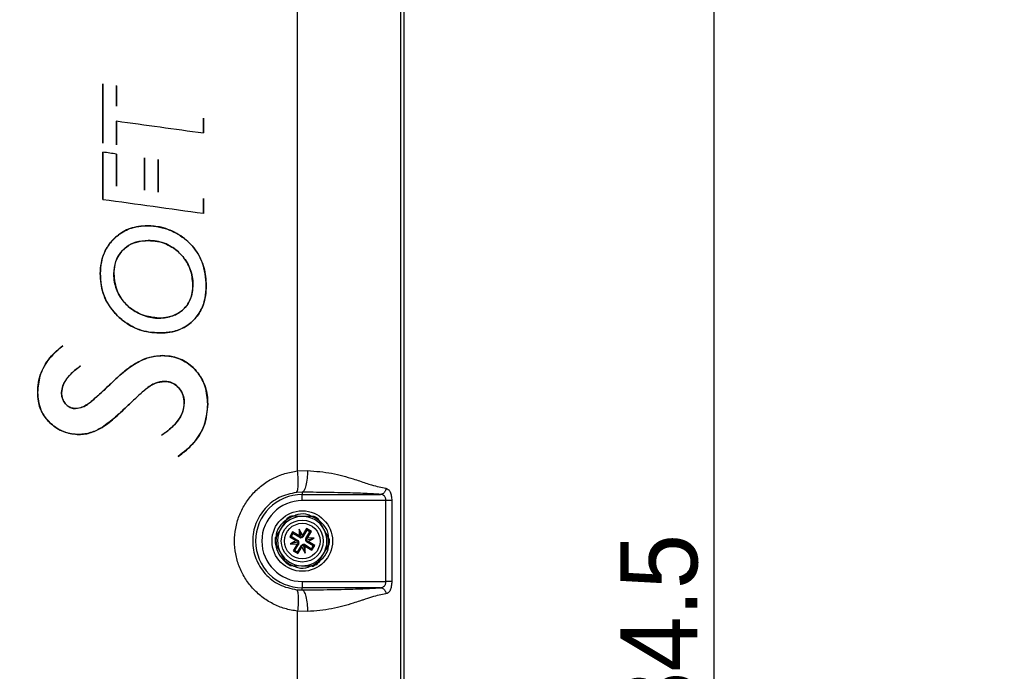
# Paper-space layout 'Sheet1' of a CAD drawing. Header units: millimetres. Extents: x 0 to 420, y 0 to 297.
# Tile 66 of 130: x 121 to 153, y 202 to 224. Entities that reach past the tile are written whole.
import ezdxf

# ---------------------------------------------------------------- set-up
doc = ezdxf.new("R2010")
doc.units = ezdxf.units.MM
doc.layers.add('SLD-0', color=179, linetype='Continuous')
doc.styles.add('SLDTEXTSTYLE1', font='TXT', dxfattribs={"width": 0.75})
doc.styles.add('SLDTEXTSTYLE3', font='TXT', dxfattribs={"width": 0.96})
doc.dimstyles.new('SLDDIMSTYLE0', dxfattribs={"dimtxt": 2.5, "dimasz": 3.302, "dimexe": 0, "dimexo": 0.0625, "dimtad": 1, "dimdec": 1, "dimlfac": 5, "dimrnd": 1e-09, "dimzin": 12, "dimdsep": 46, "dimtxsty": 'SLDTEXTSTYLE1', "dimblk1": 'NONE', "dimblk2": 'NONE', "dimsah": 1, "dimcen": 0.09, "dimadec": 0, "dimazin": 3, "dimtfac": 1, "dimtofl": 0, "dimtmove": 0, "dimatfit": 3, "dimldrblk": 'NONE', "dimfxl": 0, "dimfrac": 2, "dimtolj": 1, "dimtzin": 12, "dimarcsym": 0})
doc.dimstyles.new('SLDDIMSTYLE3', dxfattribs={"dimtxt": 2.5, "dimasz": 3.302, "dimexe": 0, "dimexo": 0.0625, "dimtad": 1, "dimdec": 1, "dimlfac": 5, "dimrnd": 1e-09, "dimzin": 4, "dimdsep": 46, "dimtxsty": 'SLDTEXTSTYLE1', "dimblk1": 'NONE', "dimblk2": 'NONE', "dimsah": 1, "dimcen": 0, "dimadec": 0, "dimazin": 1, "dimtfac": 1, "dimtmove": 0, "dimatfit": 3, "dimldrblk": 'NONE', "dimfxl": 0, "dimfrac": 2, "dimtolj": 1, "dimtzin": 12, "dimarcsym": 0})
doc.dimstyles.new('SLDDIMSTYLE4', dxfattribs={"dimtxt": 2.5, "dimasz": 3.302, "dimexe": 0, "dimexo": 0.0625, "dimtad": 1, "dimdec": 1, "dimlfac": 5, "dimrnd": 1e-09, "dimzin": 12, "dimdsep": 46, "dimtxsty": 'SLDTEXTSTYLE1', "dimblk1": 'NONE', "dimblk2": 'NONE', "dimsah": 1, "dimcen": 0, "dimadec": 0, "dimazin": 3, "dimtfac": 1, "dimtmove": 0, "dimatfit": 3, "dimldrblk": 'NONE', "dimfxl": 0, "dimfrac": 2, "dimtolj": 1, "dimtzin": 12, "dimarcsym": 0})

# ---------------------------------------------------------------- blocks, each defined once
blk = doc.blocks.new('_D_8')
at = {"layer": 'SLD-0', "color": 179}
for p, q in [((119.754, 261.466), (144.391, 261.466)), ((142.891, 258.466), (143.391, 261.466)), ((143.391, 261.466), (143.891, 258.466)), ((143.391, 261.466), (143.391, 258.466)), ((143.391, 261.466), (143.391, 144.575)), ((142.891, 258.466), (143.891, 258.466)), ((143.391, 144.575), (142.891, 147.575)), ((143.891, 147.575), (142.891, 147.575)), ((143.891, 147.575), (143.391, 144.575)), ((143.391, 144.575), (143.391, 147.575)), ((109.054, 144.575), (144.391, 144.575))]:
    blk.add_line(p, q, dxfattribs=at)
at = {"layer": 'SLD-0', "color": 179, "insert": (140.355, 198.864), "char_height": 2.5, "attachment_point": 1, "rotation": 90, "style": 'SLDTEXTSTYLE3'}
blk.add_mtext('584.5', dxfattribs=at)
blk = doc.blocks.new('_None')
blk = doc.blocks.new('_D_22')
at = {"layer": 'SLD-0', "color": 179}
for p, q in [((177.639, 244.196), (170.681, 237.013)), ((170.681, 237.013), (163.266, 229.357)), ((168.235, 235.206), (170.681, 237.013)), ((170.681, 237.013), (168.594, 234.858)), ((170.681, 237.013), (168.953, 234.51)), ((168.235, 235.206), (168.953, 234.51)), ((163.266, 229.357), (151.443, 229.357))]:
    blk.add_line(p, q, dxfattribs=at)
at = {"layer": 'SLD-0', "color": 179, "char_height": 2.5, "attachment_point": 1, "style": 'SLDTEXTSTYLE3'}
for s, insert in [('%%c', (150.193, 232.392)), ('20.0', (155.213, 232.43))]:
    blk.add_mtext(s, dxfattribs=dict(at, insert=insert))
blk = doc.blocks.new('_D_23')
at = {"layer": 'SLD-0', "color": 179}
for p, q in [((163.999, 261.493), (154.023, 261.493)), ((172.8, 249.896), (163.999, 261.493)), ((171.384, 252.588), (170.588, 251.984)), ((171.384, 252.588), (172.8, 249.896)), ((172.8, 249.896), (170.588, 251.984)), ((172.8, 249.896), (170.986, 252.286)), ((175.52, 246.312), (172.8, 249.896))]:
    blk.add_line(p, q, dxfattribs=at)
at = {"layer": 'SLD-0', "color": 179, "char_height": 2.5, "attachment_point": 1, "style": 'SLDTEXTSTYLE3'}
for s, insert in [('%%c', (152.773, 264.528)), ('9.0', (157.794, 264.566))]:
    blk.add_mtext(s, dxfattribs=dict(at, insert=insert))
blk = doc.blocks.new('_D_24')
at = {"layer": 'SLD-0', "color": 179}
for p, q in [((241.453, 256.697), (250.709, 264.131)), ((250.709, 264.131), (262.532, 264.131)), ((241.453, 256.697), (243.478, 258.965)), ((244.105, 258.186), (243.478, 258.965)), ((241.453, 256.697), (243.792, 258.576)), ((244.105, 258.186), (241.453, 256.697)), ((236.385, 252.627), (241.453, 256.697))]:
    blk.add_line(p, q, dxfattribs=at)
at = {"layer": 'SLD-0', "color": 179, "char_height": 2.5, "attachment_point": 1, "style": 'SLDTEXTSTYLE3'}
for s, insert in [('%%c', (251.047, 267.167)), ('13.0', (256.067, 267.205))]:
    blk.add_mtext(s, dxfattribs=dict(at, insert=insert))
blk = doc.blocks.new('_D_25')
at = {"layer": 'SLD-0', "color": 179}
for p, q in [((240.691, 239.098), (237.146, 235.226)), ((237.146, 235.226), (227.951, 225.18)), ((234.752, 233.35), (237.146, 235.226)), ((237.146, 235.226), (235.121, 233.013)), ((237.146, 235.226), (235.489, 232.675)), ((234.752, 233.35), (235.489, 232.675)), ((227.951, 225.18), (216.128, 225.18))]:
    blk.add_line(p, q, dxfattribs=at)
at = {"layer": 'SLD-0', "color": 179, "char_height": 2.5, "attachment_point": 1, "style": 'SLDTEXTSTYLE3'}
for s, insert in [('%%c', (214.878, 228.215)), ('10.5', (219.898, 228.254))]:
    blk.add_mtext(s, dxfattribs=dict(at, insert=insert))

psp = doc.layouts.new('Sheet1')

# ---------------------------------------------------------------- linework, layer by layer
at = {"layer": 'SLD-0', "color": 179, "linetype": 'Continuous', "lineweight": 25}
for p, q in [((133.239, 252.752), (133.239, 160.58)), ((133.354, 160.466), (133.354, 252.866)), ((129.903, 208.937), (129.903, 244.795)), ((123.597, 221.479), (123.597, 219.563)), ((123.598, 221.478), (123.597, 221.479)), ((123.598, 219.563), (123.598, 221.478)), ((124.036, 221.42), (124.037, 221.421)), ((124.036, 221.42), (124.036, 220.761)), ((124.037, 220.762), (124.037, 221.421)), ((124.036, 220.761), (124.037, 220.762)), ((124.036, 220.276), (124.037, 220.275)), ((124.036, 220.276), (124.036, 219.503)), ((124.037, 219.502), (124.037, 220.275)), ((126.855, 220.367), (126.856, 220.367)), ((126.855, 220.367), (126.855, 219.89)), ((126.856, 219.889), (126.856, 220.367)), ((126.855, 219.89), (126.856, 219.889)), ((123.598, 219.563), (123.597, 219.563)), ((124.036, 219.503), (124.037, 219.502)), ((123.597, 219.264), (123.597, 217.736)), ((123.598, 219.263), (123.597, 219.264)), ((123.598, 217.737), (123.598, 219.263)), ((124.036, 219.205), (124.037, 219.206)), ((124.036, 219.205), (124.036, 218.162)), ((124.037, 218.163), (124.037, 219.206)), ((124.945, 219.087), (124.945, 218.034)), ((124.946, 219.086), (124.945, 219.087)), ((124.946, 218.033), (124.946, 219.086)), ((125.381, 217.972), (125.381, 219.029)), ((125.381, 219.028), (125.381, 219.029)), ((125.381, 219.028), (125.381, 217.972)), ((124.036, 218.162), (124.037, 218.163)), ((124.946, 218.033), (124.945, 218.034)), ((125.381, 217.972), (125.381, 217.972)), ((123.598, 217.737), (123.597, 217.736)), ((126.855, 217.762), (126.856, 217.763)), ((126.855, 217.762), (126.855, 217.285)), ((126.856, 217.284), (126.856, 217.763)), ((126.855, 217.285), (126.856, 217.284)), ((125.039, 216.882), (125.039, 216.883)), ((125.063, 216.404), (125.063, 216.403)), ((123.511, 215.337), (123.51, 215.337)), ((123.95, 215.323), (123.95, 215.323)), ((126.511, 214.97), (126.51, 214.97)), ((126.942, 214.935), (126.942, 214.935)), ((124.127, 213.908), (124.127, 213.908)), ((125.418, 213.886), (125.418, 213.887)), ((125.451, 213.408), (125.451, 213.408)), ((122.297, 212.995), (122.297, 212.996)), ((125.52, 212.673), (125.52, 212.674)), ((122.864, 212.343), (122.866, 212.343)), ((124.377, 212.232), (124.376, 212.233)), ((123.907, 211.816), (123.906, 211.817)), ((125.587, 211.841), (125.587, 211.84)), ((121.483, 211.483), (121.482, 211.483)), ((122.255, 211.476), (122.256, 211.476)), ((122.711, 210.958), (122.711, 210.958)), ((124.419, 211.071), (124.419, 211.07)), ((126.232, 211.146), (126.231, 211.146)), ((126.992, 211.099), (126.993, 211.099)), ((121.959, 210.428), (121.959, 210.428)), ((123.567, 210.346), (123.567, 210.346)), ((122.821, 210.119), (122.821, 210.118)), ((125.491, 210.093), (125.49, 210.093)), ((126.033, 209.404), (126.033, 209.403)), ((129.903, 208.937), (130.225, 208.949)), ((130.054, 208.25), (129.869, 208.242)), ((130.054, 208.25), (130.054, 208.176)), ((130.054, 208.176), (132.587, 208.176)), ((130.054, 207.976), (130.054, 208.176)), ((132.766, 207.976), (130.054, 207.976)), ((132.766, 205.356), (132.766, 207.976)), ((132.951, 207.976), (132.951, 205.356)), ((129.524, 207.334), (129.371, 207.083)), ((130.073, 207.466), (129.779, 207.473)), ((130.367, 207.459), (130.073, 207.466)), ((129.371, 207.083), (129.217, 206.832)), ((129.959, 207.055), (129.954, 206.832)), ((130.017, 206.817), (129.959, 207.055)), ((130.066, 206.859), (129.959, 207.055)), ((130.195, 207.072), (130.066, 206.859)), ((130.207, 207.023), (130.074, 206.806)), ((130.207, 207.023), (130.195, 207.072)), ((130.349, 206.978), (130.195, 207.072)), ((130.301, 206.966), (130.207, 207.023)), ((130.756, 207.049), (130.615, 207.308)), ((130.897, 206.791), (130.756, 207.049)), ((129.742, 206.962), (129.648, 206.808)), ((129.696, 206.82), (129.648, 206.808)), ((129.648, 206.808), (129.86, 206.679)), ((129.753, 206.914), (129.696, 206.82)), ((129.696, 206.82), (129.914, 206.687)), ((129.753, 206.914), (129.742, 206.962)), ((129.954, 206.832), (129.742, 206.962)), ((129.971, 206.781), (129.753, 206.914)), ((129.981, 206.797), (129.954, 206.832)), ((129.971, 206.781), (129.981, 206.797)), ((130.017, 206.817), (130.016, 206.77)), ((130.039, 206.776), (130.017, 206.817)), ((130.066, 206.859), (130.058, 206.816)), ((130.074, 206.806), (130.058, 206.816)), ((130.204, 206.703), (130.157, 206.704)), ((130.163, 206.68), (130.204, 206.703)), ((130.168, 206.748), (130.301, 206.966)), ((130.168, 206.748), (130.185, 206.738)), ((130.185, 206.738), (130.22, 206.766)), ((130.204, 206.703), (130.442, 206.76)), ((130.22, 206.766), (130.349, 206.978)), ((130.442, 206.76), (130.22, 206.766)), ((130.247, 206.654), (130.442, 206.76)), ((130.301, 206.966), (130.349, 206.978)), ((129.21, 206.541), (129.351, 206.283)), ((129.86, 206.679), (129.665, 206.572)), ((129.903, 206.63), (129.665, 206.572)), ((129.665, 206.572), (129.887, 206.567)), ((129.887, 206.567), (129.758, 206.354)), ((129.939, 206.584), (129.806, 206.366)), ((129.86, 206.679), (129.904, 206.67)), ((129.922, 206.594), (129.887, 206.567)), ((129.9, 206.309), (130.033, 206.527)), ((129.944, 206.652), (129.903, 206.63)), ((129.903, 206.63), (129.95, 206.628)), ((129.914, 206.687), (129.904, 206.67)), ((129.912, 206.261), (130.041, 206.473)), ((129.939, 206.584), (129.922, 206.594)), ((130.033, 206.527), (130.049, 206.516)), ((130.041, 206.473), (130.049, 206.516)), ((130.041, 206.473), (130.148, 206.277)), ((130.068, 206.557), (130.09, 206.515)), ((130.09, 206.515), (130.091, 206.562)), ((130.09, 206.515), (130.148, 206.277)), ((130.136, 206.551), (130.126, 206.535)), ((130.126, 206.535), (130.153, 206.5)), ((130.136, 206.551), (130.354, 206.419)), ((130.148, 206.277), (130.153, 206.5)), ((130.153, 206.5), (130.365, 206.371)), ((130.193, 206.645), (130.203, 206.662)), ((130.411, 206.513), (130.193, 206.645)), ((130.247, 206.654), (130.203, 206.662)), ((130.459, 206.524), (130.247, 206.654)), ((130.354, 206.419), (130.411, 206.513)), ((130.354, 206.419), (130.365, 206.371)), ((130.365, 206.371), (130.459, 206.524)), ((130.411, 206.513), (130.459, 206.524)), ((130.737, 206.25), (130.89, 206.501)), ((129.351, 206.283), (129.492, 206.025)), ((129.806, 206.366), (129.758, 206.354)), ((129.758, 206.354), (129.912, 206.261)), ((129.806, 206.366), (129.9, 206.309)), ((129.9, 206.309), (129.912, 206.261)), ((130.583, 205.998), (130.737, 206.25)), ((129.74, 205.873), (130.034, 205.866)), ((130.034, 205.866), (130.328, 205.859)), ((130.054, 205.356), (130.054, 205.156)), ((130.054, 205.356), (132.766, 205.356)), ((130.054, 205.082), (130.054, 205.156)), ((132.587, 205.156), (130.054, 205.156)), ((129.869, 205.09), (130.054, 205.082)), ((129.903, 168.537), (129.903, 204.395)), ((130.225, 204.383), (129.903, 204.395))]:
    psp.add_line(p, q, dxfattribs=at)
for radius in [0.98, 0.68, 0.576]:
    psp.add_circle((130.054, 206.666), radius, dxfattribs=at)
for centre, radius, start, end in [((130.054, 206.666), 1.51, 90, 270), ((130.054, 206.666), 1.31, 90, 270), ((130.054, 206.666), 0.8, 88.6195, 148.6195), ((130.054, 206.666), 0.852, 108.8053, 128.4337), ((130.054, 206.666), 0.882, 113.5214, 123.7175), ((130.054, 206.666), 0.8, 28.6195, 88.6195), ((130.054, 206.666), 0.852, 48.8053, 68.4337), ((130.054, 206.666), 0.882, 53.5214, 63.7175), ((130.054, 206.666), 0.8, 148.6195, 208.6195), ((130.054, 206.666), 0.8, 328.6195, 28.6195), ((130.054, 206.666), 0.882, 173.5214, 183.7175), ((130.054, 206.666), 0.852, 168.8053, 188.4337), ((130.01, 206.845), 0.075, 238.6189, 274.2896), ((130.01, 206.845), 0.075, 292.9495, 328.619), ((130.232, 206.709), 0.075, 148.6194, 184.2896), ((130.054, 206.666), 0.852, 348.8053, 8.4337), ((130.054, 206.666), 0.882, 353.5214, 3.7175), ((129.875, 206.623), 0.075, 22.9495, 58.6193), ((129.875, 206.623), 0.075, 328.6194, 4.2894), ((130.097, 206.487), 0.075, 112.9495, 148.6201), ((130.097, 206.487), 0.075, 58.6204, 94.2889), ((130.232, 206.709), 0.075, 202.9495, 238.62), ((130.054, 206.666), 0.8, 208.6195, 268.6195), ((130.054, 206.666), 0.8, 268.6195, 328.6195), ((130.054, 206.666), 0.852, 228.8053, 248.4337), ((130.054, 206.666), 0.882, 233.5214, 243.7175), ((130.054, 206.666), 0.852, 288.8053, 308.4336), ((130.054, 206.666), 0.882, 293.5214, 303.7175)]:
    psp.add_arc(centre, radius, start, end, dxfattribs=at)
for centre, major_axis, ratio, start_param, end_param in [((81.554, 228.72), (293.856, -40.691), 0.008644, 4.858664, 4.868365), ((81.554, 222.212), (293.956, -38.514), 0.008653, 1.426898, 1.428411), ((81.554, 226.196), (293.856, -41.209), 0.008642, 4.857172, 4.868379), ((130.067, 206.843), (0.102, -0.002), 0.833591, 3.742841, 4.212004), ((129.961, 206.818), (0.0896, 0.0489), 0.833591, 5.212777, 5.68193), ((130.231, 206.653), (0.002, 0.102), 0.833591, 0.601254, 1.070419), ((129.902, 206.573), (-0.0489, 0.0896), 0.833591, 5.212777, 5.681932), ((129.876, 206.679), (0.002, 0.102), 0.833591, 3.742853, 4.211996), ((130.146, 206.514), (0.0896, 0.0489), 0.833591, 2.071184, 2.540343), ((130.04, 206.489), (0.102, -0.002), 0.833591, 0.601255, 1.0704), ((130.205, 206.759), (-0.0489, 0.0896), 0.833591, 2.071184, 2.540341)]:
    psp.add_ellipse(centre, major_axis=major_axis, ratio=ratio, start_param=start_param, end_param=end_param, dxfattribs=at)
for points, knots in [([(125.039, 216.883), (124.846, 216.868), (124.491, 216.839), (124.037, 216.569), (123.706, 216.194), (123.531, 215.757), (123.517, 215.462), (123.51, 215.337)], [0, 0, 0, 0, 0.237107, 0.437359, 0.637174, 0.846871, 1, 1, 1, 1]), ([(123.511, 215.337), (123.518, 215.452), (123.532, 215.682), (123.644, 216.063), (123.895, 216.435), (124.288, 216.74), (124.694, 216.869), (124.947, 216.879), (125.039, 216.882)], [0, 0, 0, 0, 0.141411, 0.282171, 0.483692, 0.68482, 0.886224, 1, 1, 1, 1]), ([(126.942, 214.935), (126.936, 215.065), (126.922, 215.326), (126.804, 215.772), (126.53, 216.234), (126.06, 216.622), (125.543, 216.849), (125.187, 216.873), (125.039, 216.883)], [0, 0, 0, 0, 0.128317, 0.256214, 0.45137, 0.646242, 0.852959, 1, 1, 1, 1]), ([(125.039, 216.882), (125.168, 216.874), (125.427, 216.856), (125.894, 216.707), (126.394, 216.389), (126.784, 215.849), (126.928, 215.334), (126.938, 215.035), (126.942, 214.935)], [0, 0, 0, 0, 0.128999, 0.257785, 0.483191, 0.705834, 0.901028, 1, 1, 1, 1]), ([(125.063, 216.404), (124.927, 216.395), (124.676, 216.378), (124.344, 216.206), (124.105, 215.953), (123.967, 215.642), (123.955, 215.425), (123.95, 215.323)], [0, 0, 0, 0, 0.233988, 0.431665, 0.629353, 0.826235, 1, 1, 1, 1]), ([(123.95, 215.323), (123.961, 215.461), (123.981, 215.712), (124.166, 216.032), (124.419, 216.255), (124.732, 216.384), (124.953, 216.397), (125.063, 216.403)], [0, 0, 0, 0, 0.235325, 0.426467, 0.617635, 0.809768, 1, 1, 1, 1]), ([(126.511, 214.97), (126.496, 215.139), (126.465, 215.482), (126.191, 215.912), (125.812, 216.236), (125.414, 216.388), (125.153, 216.4), (125.063, 216.404)], [0, 0, 0, 0, 0.220588, 0.449477, 0.652172, 0.879491, 1, 1, 1, 1]), ([(125.063, 216.403), (125.163, 216.397), (125.365, 216.384), (125.734, 216.273), (126.105, 216.008), (126.406, 215.593), (126.504, 215.225), (126.509, 215.017), (126.51, 214.97)], [0, 0, 0, 0, 0.1346075, 0.2687038, 0.5097431, 0.7255455, 0.9380105, 1, 1, 1, 1]), ([(123.51, 215.337), (123.516, 215.208), (123.528, 214.945), (123.659, 214.499), (123.878, 214.147), (124.074, 213.958), (124.127, 213.908)], [0, 0, 0, 0, 0.240715, 0.489751, 0.862461, 1, 1, 1, 1]), ([(124.127, 213.908), (123.983, 214.064), (123.693, 214.378), (123.529, 214.906), (123.516, 215.228), (123.511, 215.337)], [0, 0, 0, 0, 0.396441, 0.795236, 1, 1, 1, 1]), ([(123.95, 215.323), (123.97, 215.134), (124.008, 214.773), (124.306, 214.34), (124.703, 214.049), (125.087, 213.902), (125.339, 213.89), (125.418, 213.886)], [0, 0, 0, 0, 0.246991, 0.469999, 0.665426, 0.894612, 1, 1, 1, 1]), ([(125.418, 213.887), (125.231, 213.909), (124.87, 213.953), (124.421, 214.235), (124.109, 214.608), (123.968, 214.989), (123.955, 215.233), (123.95, 215.323)], [0, 0, 0, 0, 0.24753, 0.478964, 0.680148, 0.881454, 1, 1, 1, 1]), ([(125.418, 213.886), (125.57, 213.9), (125.841, 213.925), (126.184, 214.131), (126.404, 214.401), (126.499, 214.699), (126.507, 214.886), (126.511, 214.97)], [0, 0, 0, 0, 0.263289, 0.469898, 0.677573, 0.854504, 1, 1, 1, 1]), ([(126.51, 214.97), (126.497, 214.808), (126.476, 214.54), (126.274, 214.223), (126.018, 214.023), (125.723, 213.903), (125.513, 213.892), (125.418, 213.887)], [0, 0, 0, 0, 0.276953, 0.455464, 0.633595, 0.835143, 1, 1, 1, 1]), ([(125.451, 213.408), (125.557, 213.413), (125.768, 213.425), (126.121, 213.517), (126.476, 213.732), (126.768, 214.091), (126.922, 214.511), (126.936, 214.799), (126.942, 214.935)], [0, 0, 0, 0, 0.133061, 0.265589, 0.4543, 0.642874, 0.832112, 1, 1, 1, 1]), ([(126.942, 214.935), (126.936, 214.828), (126.926, 214.614), (126.839, 214.255), (126.631, 213.891), (126.276, 213.589), (125.863, 213.43), (125.581, 213.415), (125.451, 213.408)], [0, 0, 0, 0, 0.133017, 0.265473, 0.455729, 0.645962, 0.837611, 1, 1, 1, 1]), ([(124.127, 213.908), (124.223, 213.829), (124.483, 213.617), (124.946, 213.435), (125.304, 213.416), (125.451, 213.408)], [0, 0, 0, 0, 0.256613, 0.693649, 1, 1, 1, 1]), ([(125.451, 213.408), (125.328, 213.414), (124.992, 213.43), (124.523, 213.592), (124.241, 213.817), (124.127, 213.908)], [0, 0, 0, 0, 0.256421, 0.698299, 1, 1, 1, 1]), ([(122.297, 212.996), (122.121, 212.844), (121.803, 212.569), (121.525, 212.022), (121.496, 211.659), (121.482, 211.483)], [0, 0, 0, 0, 0.391216, 0.705293, 1, 1, 1, 1]), ([(121.483, 211.483), (121.487, 211.589), (121.497, 211.804), (121.616, 212.22), (121.877, 212.648), (122.17, 212.89), (122.297, 212.995)], [0, 0, 0, 0, 0.177603, 0.360091, 0.722125, 1, 1, 1, 1]), ([(125.52, 212.674), (125.326, 212.652), (125.022, 212.618), (124.649, 212.425), (124.468, 212.297), (124.376, 212.233)], [0, 0, 0, 0, 0.466818, 0.730995, 1, 1, 1, 1]), ([(124.377, 212.232), (124.505, 212.321), (124.795, 212.523), (125.199, 212.662), (125.457, 212.671), (125.52, 212.673)], [0, 0, 0, 0, 0.3752122, 0.8487191, 1, 1, 1, 1]), ([(126.993, 211.099), (126.979, 211.292), (126.953, 211.651), (126.702, 212.119), (126.338, 212.465), (125.918, 212.651), (125.634, 212.667), (125.52, 212.674)], [0, 0, 0, 0, 0.238178, 0.441343, 0.64427, 0.857386, 1, 1, 1, 1]), ([(125.52, 212.673), (125.616, 212.667), (125.807, 212.655), (126.17, 212.555), (126.542, 212.301), (126.849, 211.884), (126.978, 211.466), (126.988, 211.199), (126.992, 211.099)], [0, 0, 0, 0, 0.120094, 0.239685, 0.468986, 0.668274, 0.875648, 1, 1, 1, 1]), ([(122.864, 212.343), (122.765, 212.263), (122.547, 212.088), (122.301, 211.795), (122.267, 211.559), (122.255, 211.476)], [0, 0, 0, 0, 0.353635, 0.774287, 1, 1, 1, 1]), ([(122.256, 211.476), (122.265, 211.551), (122.288, 211.734), (122.455, 211.976), (122.659, 212.181), (122.802, 212.293), (122.866, 212.343)], [0, 0, 0, 0, 0.202548, 0.500456, 0.777807, 1, 1, 1, 1]), ([(124.376, 212.233), (124.333, 212.199), (124.246, 212.131), (124.091, 211.99), (123.978, 211.884), (123.906, 211.817)], [0, 0, 0, 0, 0.2633238, 0.5279753, 1, 1, 1, 1]), ([(123.907, 211.816), (123.946, 211.853), (124.025, 211.929), (124.179, 212.071), (124.299, 212.169), (124.377, 212.232)], [0, 0, 0, 0, 0.258192, 0.522826, 1, 1, 1, 1]), ([(123.906, 211.817), (123.78, 211.697), (123.538, 211.469), (123.223, 211.183), (122.949, 210.992), (122.782, 210.968), (122.711, 210.958)], [0, 0, 0, 0, 0.34754, 0.664408, 0.858226, 1, 1, 1, 1]), ([(122.711, 210.958), (122.791, 210.97), (122.986, 211.002), (123.253, 211.214), (123.564, 211.49), (123.784, 211.7), (123.907, 211.816)], [0, 0, 0, 0, 0.1604927, 0.3924901, 0.662474, 1, 1, 1, 1]), ([(125.587, 211.841), (125.488, 211.829), (125.264, 211.8), (124.973, 211.587), (124.693, 211.335), (124.51, 211.159), (124.419, 211.071)], [0, 0, 0, 0, 0.206334, 0.468625, 0.734048, 1, 1, 1, 1]), ([(124.419, 211.07), (124.51, 211.157), (124.691, 211.332), (124.97, 211.583), (125.261, 211.799), (125.487, 211.827), (125.587, 211.84)], [0, 0, 0, 0, 0.262976, 0.52612, 0.79115, 1, 1, 1, 1]), ([(126.232, 211.146), (126.226, 211.227), (126.213, 211.385), (126.097, 211.597), (125.935, 211.749), (125.755, 211.83), (125.639, 211.838), (125.587, 211.841)], [0, 0, 0, 0, 0.227493, 0.447201, 0.666692, 0.851283, 1, 1, 1, 1]), ([(125.587, 211.84), (125.668, 211.832), (125.82, 211.816), (126.01, 211.686), (126.151, 211.515), (126.222, 211.323), (126.229, 211.196), (126.231, 211.146)], [0, 0, 0, 0, 0.230853, 0.434837, 0.637833, 0.859133, 1, 1, 1, 1]), ([(121.482, 211.483), (121.486, 211.389), (121.494, 211.198), (121.586, 210.881), (121.749, 210.614), (121.905, 210.476), (121.959, 210.428)], [0, 0, 0, 0, 0.23469, 0.477035, 0.818142, 1, 1, 1, 1]), ([(121.959, 210.428), (121.851, 210.535), (121.633, 210.75), (121.498, 211.141), (121.487, 211.388), (121.483, 211.483)], [0, 0, 0, 0, 0.379317, 0.762528, 1, 1, 1, 1]), ([(122.255, 211.476), (122.261, 211.405), (122.272, 211.276), (122.37, 211.115), (122.49, 211.009), (122.613, 210.964), (122.685, 210.959), (122.711, 210.958)], [0, 0, 0, 0, 0.276545, 0.497569, 0.71804, 0.895649, 1, 1, 1, 1]), ([(122.711, 210.958), (122.66, 210.963), (122.559, 210.973), (122.431, 211.058), (122.326, 211.176), (122.264, 211.324), (122.258, 211.43), (122.256, 211.476)], [0, 0, 0, 0, 0.199932, 0.393784, 0.586196, 0.818112, 1, 1, 1, 1]), ([(124.419, 211.071), (124.351, 211.005), (124.215, 210.875), (123.941, 210.621), (123.716, 210.456), (123.567, 210.346)], [0, 0, 0, 0, 0.252185, 0.504515, 1, 1, 1, 1]), ([(123.567, 210.346), (123.644, 210.398), (123.8, 210.504), (124.083, 210.749), (124.285, 210.942), (124.419, 211.07)], [0, 0, 0, 0, 0.2512599, 0.5034971, 1, 1, 1, 1]), ([(126.231, 211.146), (126.22, 211.043), (126.196, 210.826), (125.976, 210.469), (125.714, 210.241), (125.522, 210.114), (125.49, 210.093)], [0, 0, 0, 0, 0.229347, 0.48243, 0.913548, 1, 1, 1, 1]), ([(125.491, 210.093), (125.589, 210.161), (125.805, 210.31), (126.066, 210.59), (126.215, 210.893), (126.228, 211.078), (126.232, 211.146)], [0, 0, 0, 0, 0.266905, 0.5893, 0.849122, 1, 1, 1, 1]), ([(126.033, 209.403), (126.137, 209.48), (126.348, 209.636), (126.665, 209.982), (126.941, 210.472), (126.975, 210.889), (126.993, 211.099)], [0, 0, 0, 0, 0.191995, 0.388289, 0.692748, 1, 1, 1, 1]), ([(126.992, 211.099), (126.972, 210.876), (126.931, 210.427), (126.57, 209.827), (126.214, 209.547), (126.033, 209.404)], [0, 0, 0, 0, 0.328032, 0.658974, 1, 1, 1, 1]), ([(121.959, 210.428), (122.024, 210.38), (122.151, 210.286), (122.437, 210.154), (122.668, 210.132), (122.821, 210.118)], [0, 0, 0, 0, 0.259509, 0.507571, 1, 1, 1, 1]), ([(122.821, 210.119), (122.741, 210.123), (122.517, 210.134), (122.215, 210.241), (122.029, 210.378), (121.959, 210.428)], [0, 0, 0, 0, 0.258452, 0.723902, 1, 1, 1, 1]), ([(122.821, 210.118), (122.889, 210.122), (123.024, 210.129), (123.28, 210.194), (123.454, 210.286), (123.567, 210.346)], [0, 0, 0, 0, 0.256234, 0.516058, 1, 1, 1, 1]), ([(123.567, 210.346), (123.508, 210.313), (123.389, 210.247), (123.143, 210.15), (122.948, 210.131), (122.821, 210.119)], [0, 0, 0, 0, 0.25737, 0.517269, 1, 1, 1, 1]), ([(129.903, 204.395), (129.763, 204.418), (129.486, 204.463), (129.096, 204.625), (128.741, 204.849), (128.434, 205.135), (128.184, 205.471), (127.999, 205.845), (127.886, 206.248), (127.847, 206.665), (127.885, 207.081), (127.998, 207.484), (128.183, 207.86), (128.433, 208.196), (128.739, 208.482), (129.094, 208.706), (129.485, 208.869), (129.763, 208.914), (129.903, 208.937)], [0, 0, 0, 0, 0.063608, 0.126727, 0.18935, 0.251898, 0.313893, 0.376102, 0.437818, 0.499851, 0.561624, 0.623595, 0.685713, 0.74778, 0.810384, 0.872916, 0.936255, 1, 1, 1, 1]), ([(129.869, 208.242), (129.881, 208.257), (129.906, 208.288), (129.925, 208.451), (129.925, 208.679), (129.91, 208.853), (129.903, 208.937)], [0, 0, 0, 0, 0.241, 0.5, 0.759, 1, 1, 1, 1]), ([(130.225, 208.949), (130.222, 208.864), (130.215, 208.687), (130.175, 208.456), (130.118, 208.292), (130.075, 208.264), (130.054, 208.25)], [0, 0, 0, 0, 0.2407526, 0.4999991, 0.7592473, 1, 1, 1, 1]), ([(130.225, 208.949), (130.491, 208.929), (131.027, 208.887), (131.566, 208.723), (131.985, 208.589), (132.371, 208.454), (132.617, 208.405), (132.763, 208.376)], [0, 0, 0, 0, 0.249011, 0.500867, 0.582293, 0.752521, 1, 1, 1, 1]), ([(132.763, 208.376), (132.76, 208.351), (132.756, 208.313), (132.734, 208.267), (132.711, 208.235), (132.683, 208.21), (132.642, 208.184), (132.609, 208.179), (132.587, 208.176)], [0, 0, 0, 0, 0.239798, 0.368583, 0.499999, 0.631425, 0.760199, 1, 1, 1, 1]), ([(132.763, 208.376), (132.79, 208.368), (132.841, 208.354), (132.892, 208.28), (132.922, 208.202), (132.939, 208.133), (132.949, 208.057), (132.951, 208.003), (132.951, 207.976)], [0, 0, 0, 0, 0.262348, 0.509961, 0.633756, 0.754673, 0.877888, 1, 1, 1, 1]), ([(129.869, 208.242), (129.677, 208.201), (129.297, 208.12), (128.829, 207.748), (128.521, 207.247), (128.413, 206.665), (128.521, 206.083), (128.831, 205.583), (129.298, 205.212), (129.678, 205.131), (129.869, 205.09)], [0, 0, 0, 0, 0.127594, 0.252925, 0.376896, 0.500146, 0.623404, 0.747393, 0.872761, 1, 1, 1, 1]), ([(132.587, 208.176), (132.517, 208.182), (132.378, 208.194), (132.096, 208.208), (131.779, 208.22), (131.405, 208.23), (130.98, 208.238), (130.516, 208.244), (130.209, 208.248), (130.054, 208.25)], [0, 0, 0, 0, 0.131198, 0.262193, 0.387177, 0.520151, 0.683378, 0.839921, 1, 1, 1, 1]), ([(132.766, 207.976), (132.765, 207.989), (132.764, 208.016), (132.754, 208.054), (132.738, 208.089), (132.709, 208.129), (132.659, 208.166), (132.612, 208.173), (132.587, 208.176)], [0, 0, 0, 0, 0.107812, 0.218706, 0.335152, 0.45928, 0.713701, 1, 1, 1, 1]), ([(132.951, 207.976), (132.942, 207.976), (132.924, 207.976), (132.879, 207.976), (132.825, 207.976), (132.785, 207.976), (132.766, 207.976)], [0, 0, 0, 0, 0.24442, 0.500001, 0.755566, 1, 1, 1, 1]), ([(129.529, 207.343), (129.469, 207.295), (129.323, 207.177), (129.214, 206.975), (129.209, 206.841), (129.208, 206.816)], [0, 0, 0, 0, 0.365881, 0.884078, 1, 1, 1, 1]), ([(129.564, 207.4), (129.564, 207.4), (129.564, 207.399), (129.562, 207.396), (129.556, 207.387), (129.544, 207.366), (129.532, 207.347), (129.524, 207.334)], [0, 0, 0, 0, 0.0578942, 0.1362719, 0.2581638, 0.4950816, 1, 1, 1, 1]), ([(129.779, 207.473), (129.764, 207.473), (129.745, 207.474), (129.721, 207.474), (129.709, 207.475), (129.703, 207.475), (129.702, 207.475), (129.702, 207.475), (129.702, 207.475)], [0, 0, 0, 0, 0.4703202, 0.6314997, 0.8342924, 0.9120294, 0.9905512, 1, 1, 1, 1]), ([(130.373, 207.459), (130.333, 207.479), (130.193, 207.549), (129.969, 207.555), (129.82, 207.493), (129.773, 207.473)], [0, 0, 0, 0, 0.217733, 0.756406, 1, 1, 1, 1]), ([(130.444, 207.457), (130.444, 207.457), (130.444, 207.457), (130.44, 207.457), (130.432, 207.457), (130.408, 207.458), (130.384, 207.458), (130.367, 207.459), (130.367, 207.459)], [0, 0, 0, 0, 0.05318, 0.117706, 0.227187, 0.430309, 0.997365, 1, 1, 1, 1]), ([(130.615, 207.308), (130.608, 207.32), (130.599, 207.337), (130.587, 207.358), (130.582, 207.368), (130.579, 207.374), (130.578, 207.375), (130.578, 207.375), (130.578, 207.375)], [0, 0, 0, 0, 0.470327, 0.631516, 0.834301, 0.912025, 0.990552, 1, 1, 1, 1]), ([(130.908, 206.771), (130.908, 206.791), (130.912, 206.922), (130.813, 207.133), (130.669, 207.265), (130.607, 207.322)], [0, 0, 0, 0, 0.092892, 0.604929, 1, 1, 1, 1]), ([(129.217, 206.832), (129.217, 206.83), (129.209, 206.818), (129.198, 206.8), (129.187, 206.782), (129.182, 206.773), (129.178, 206.768), (129.177, 206.766), (129.177, 206.766), (129.177, 206.766)], [0, 0, 0, 0, 0.052042, 0.488753, 0.651294, 0.814803, 0.895919, 0.977784, 1, 1, 1, 1]), ([(130.934, 206.723), (130.934, 206.723), (130.934, 206.724), (130.933, 206.725), (130.929, 206.731), (130.921, 206.746), (130.91, 206.767), (130.9, 206.784), (130.897, 206.791)], [0, 0, 0, 0, 0.035404, 0.098228, 0.195695, 0.367407, 0.740502, 1, 1, 1, 1]), ([(129.173, 206.609), (129.173, 206.609), (129.174, 206.609), (129.175, 206.607), (129.178, 206.601), (129.186, 206.586), (129.197, 206.565), (129.207, 206.548), (129.21, 206.541)], [0, 0, 0, 0, 0.035406, 0.098233, 0.195702, 0.367411, 0.740497, 1, 1, 1, 1]), ([(129.191, 206.555), (129.216, 206.446), (129.267, 206.225), (129.429, 206.066), (129.511, 205.986)], [0, 0, 0, 0, 0.495834, 1, 1, 1, 1]), ([(130.549, 205.951), (130.631, 206.025), (130.795, 206.173), (130.909, 206.397), (130.907, 206.519), (130.907, 206.529)], [0, 0, 0, 0, 0.4785, 0.954209, 1, 1, 1, 1]), ([(130.89, 206.501), (130.894, 206.507), (130.904, 206.524), (130.917, 206.545), (130.926, 206.559), (130.929, 206.565), (130.93, 206.566), (130.93, 206.567), (130.93, 206.567)], [0, 0, 0, 0, 0.24696, 0.653649, 0.816165, 0.898576, 0.968253, 1, 1, 1, 1]), ([(129.492, 206.025), (129.499, 206.012), (129.508, 205.995), (129.52, 205.974), (129.525, 205.964), (129.528, 205.958), (129.529, 205.957), (129.529, 205.957), (129.529, 205.957)], [0, 0, 0, 0, 0.470332, 0.631516, 0.834302, 0.912028, 0.990551, 1, 1, 1, 1]), ([(129.663, 205.875), (129.663, 205.875), (129.663, 205.875), (129.667, 205.875), (129.675, 205.875), (129.699, 205.874), (129.723, 205.874), (129.74, 205.873), (129.74, 205.873)], [0, 0, 0, 0, 0.053175, 0.1177132, 0.2271934, 0.4302838, 0.9973326, 1, 1, 1, 1]), ([(129.735, 205.874), (129.793, 205.849), (129.953, 205.78), (130.178, 205.781), (130.309, 205.844), (130.34, 205.859)], [0, 0, 0, 0, 0.302781, 0.83518, 1, 1, 1, 1]), ([(130.328, 205.859), (130.343, 205.859), (130.362, 205.858), (130.386, 205.858), (130.398, 205.858), (130.404, 205.857), (130.406, 205.857), (130.406, 205.857), (130.406, 205.857)], [0, 0, 0, 0, 0.470342, 0.631518, 0.834307, 0.912024, 0.990552, 1, 1, 1, 1]), ([(130.543, 205.933), (130.543, 205.933), (130.544, 205.933), (130.546, 205.937), (130.552, 205.947), (130.564, 205.968), (130.576, 205.986), (130.583, 205.998)], [0, 0, 0, 0, 0.065368, 0.147123, 0.277237, 0.536168, 1, 1, 1, 1]), ([(130.054, 205.082), (130.207, 205.084), (130.515, 205.088), (130.978, 205.094), (131.405, 205.103), (131.779, 205.113), (132.096, 205.125), (132.378, 205.139), (132.517, 205.15), (132.587, 205.156)], [0, 0, 0, 0, 0.158442, 0.316592, 0.479849, 0.612787, 0.737807, 0.868802, 1, 1, 1, 1]), ([(132.587, 205.156), (132.612, 205.16), (132.659, 205.166), (132.709, 205.203), (132.738, 205.243), (132.754, 205.278), (132.764, 205.316), (132.765, 205.343), (132.766, 205.356)], [0, 0, 0, 0, 0.28513, 0.540578, 0.664743, 0.781219, 0.892148, 1, 1, 1, 1]), ([(132.587, 205.156), (132.609, 205.153), (132.642, 205.148), (132.683, 205.123), (132.711, 205.097), (132.734, 205.065), (132.756, 205.019), (132.76, 204.981), (132.763, 204.956)], [0, 0, 0, 0, 0.239801, 0.368575, 0.500001, 0.631416, 0.760201, 1, 1, 1, 1]), ([(132.951, 205.356), (132.951, 205.329), (132.949, 205.276), (132.939, 205.2), (132.922, 205.131), (132.892, 205.052), (132.841, 204.978), (132.79, 204.964), (132.763, 204.956)], [0, 0, 0, 0, 0.121851, 0.244811, 0.366037, 0.490186, 0.738753, 1, 1, 1, 1]), ([(132.951, 205.356), (132.942, 205.356), (132.924, 205.356), (132.879, 205.356), (132.825, 205.356), (132.785, 205.356), (132.766, 205.356)], [0, 0, 0, 0, 0.24442, 0.500001, 0.755566, 1, 1, 1, 1]), ([(129.869, 205.09), (129.881, 205.075), (129.906, 205.044), (129.925, 204.881), (129.925, 204.653), (129.91, 204.479), (129.903, 204.395)], [0, 0, 0, 0, 0.241, 0.499999, 0.759, 1, 1, 1, 1]), ([(130.054, 205.082), (130.075, 205.068), (130.118, 205.04), (130.175, 204.877), (130.215, 204.646), (130.222, 204.468), (130.225, 204.383)], [0, 0, 0, 0, 0.240753, 0.500001, 0.759247, 1, 1, 1, 1]), ([(132.763, 204.956), (132.617, 204.928), (132.398, 204.884), (132.082, 204.777), (131.881, 204.71), (131.565, 204.609), (131.027, 204.446), (130.491, 204.404), (130.225, 204.383)], [0, 0, 0, 0, 0.247458, 0.372947, 0.417754, 0.499175, 0.751009, 1, 1, 1, 1])]:
    psp.add_open_spline(points, degree=3, knots=knots, dxfattribs=at)

# ---------------------------------------------------------------- dimensions: what is measured, and where the dimension line sits
at = {"layer": 'SLD-0', "color": 179}
for p1, dimstyle, picture, middle in [((0.889, 0.948), 'SLDDIMSTYLE3', '_D_24', (257.414, 266.248)), ((0.517, 0.737), 'SLDDIMSTYLE3', '_D_23', (158.218, 263.609)), ((1.173, 1.62), 'SLDDIMSTYLE3', '_D_22', (156.561, 231.473)), ((0.745, 0.74), 'SLDDIMSTYLE4', '_D_25', (221.245, 227.297))]:
    dim = psp.add_diameter_dim_2p(p1=p1, p2=(0, 0), dimstyle=dimstyle, dxfattribs=at)
    dim.commit()
    dim.dimension.update_dxf_attribs({"geometry": picture, "text_midpoint": middle, "dimtype": 163})
dim = psp.add_linear_dim(base=(143.391, 261.466), p1=(108.054, 144.575), p2=(118.754, 261.466), angle=90, dimstyle='SLDDIMSTYLE0', dxfattribs=at)
dim.commit()
dim.dimension.update_dxf_attribs({"geometry": '_D_8', "text_midpoint": (143.391, 203.02), "dimtype": 160})

doc.saveas('drawing.dxf')
